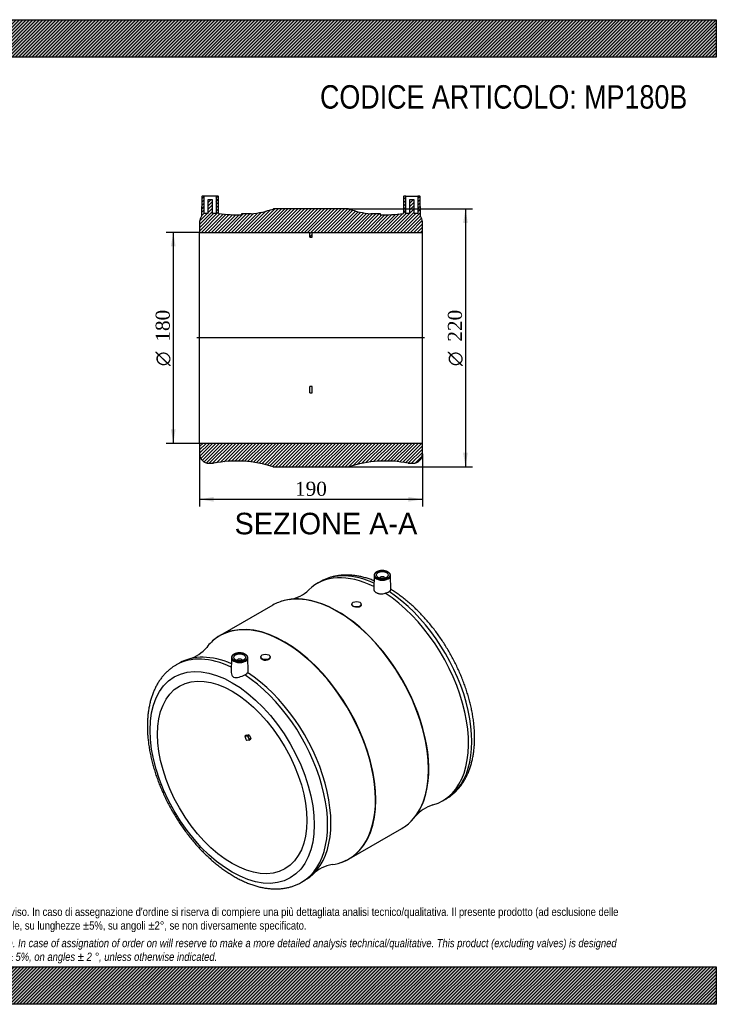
# Model space of a CAD drawing. Header units: millimetres. Extents: x 0 to 1188, y 0 to 840.
import ezdxf
from ezdxf.enums import TextEntityAlignment as Align
from ezdxf.lldxf.tags import DXFTag

# ---------------------------------------------------------------- set-up
doc = ezdxf.new("R2010")
doc.units = ezdxf.units.MM
doc.header["$LTSCALE"] = 4
for name, color, linetype in [('Default', 7, 'Continuous'), ('DV4_Default', 7, 'Continuous'), ('MP180B', 7, 'Continuous')]:
    doc.layers.add(name, color=color, linetype=linetype)
doc.styles.add('SEACAD_Solid_Edge_ANSI', font='seans.ttf')
doc.styles.add('SEACAD_Solid_Edge_ANSI1_Symbols', font='semeca1.ttf')
doc.styles.add('SEACAD_Times_New_Roman', font='times.ttf')
tags = doc.linetypes.add('CENTER2', pattern=[28.575000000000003, 19.05, -3.175, 3.175, -3.175]).pattern_tags.tags
tags[10:11] = [DXFTag(74, 4), DXFTag(75, 0), DXFTag(340, '0'), DXFTag(46, 0.0), DXFTag(50, 0.0), DXFTag(44, 0.0), DXFTag(45, 0.0)]
tags[8:9] = [DXFTag(74, 4), DXFTag(75, 0), DXFTag(340, '0'), DXFTag(46, 0.0), DXFTag(50, 0.0), DXFTag(44, 0.0), DXFTag(45, 0.0)]
tags[6:7] = [DXFTag(74, 4), DXFTag(75, 0), DXFTag(340, '0'), DXFTag(46, 0.0), DXFTag(50, 0.0), DXFTag(44, 0.0), DXFTag(45, 0.0)]
tags[4:5] = [DXFTag(74, 4), DXFTag(75, 0), DXFTag(340, '0'), DXFTag(46, 0.0), DXFTag(50, 0.0), DXFTag(44, 0.0), DXFTag(45, 0.0)]
doc.dimstyles.new('ANSImm', dxfattribs={"dimtxt": 12, "dimasz": 12, "dimexe": 6, "dimexo": 0, "dimgap": 3, "dimtad": 1, "dimdsep": 46, "dimtxsty": 'SEACAD_Times_New_Roman', "dimblk1": '_SE_FILLED', "dimblk2": '_SE_FILLED', "dimsah": 1, "dimcen": 6, "dimazin": 0, "dimtfac": 0.85, "dimtdec": 3, "dimtofl": 0, "dimtmove": 0, "dimatfit": 3, "dimfxl": 1, "dimarcsym": 0})
pattern_1 = [(45, (0, 0), (-1.414213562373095, 1.414213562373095), [])]

# ---------------------------------------------------------------- blocks, each defined once
blk = doc.blocks.new('SE1')
at = {"layer": 'MP180B', "color": 7, "linetype": 'Continuous'}
for p, q in [((896.195278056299, 365.8893411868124), (895.9504429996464, 354.4375499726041)), ((901.2033194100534, 363.6277323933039), (901.2033194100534, 363.594770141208)), ((905.2033194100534, 363.594770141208), (905.2033194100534, 363.6277323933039)), ((910.4703081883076, 353.7774652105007), (910.2113607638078, 365.8893411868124)), ((850.4104261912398, 360.5174016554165), (847.5819990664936, 358.884408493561)), ((809.9067955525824, 340.5967212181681), (764.8774769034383, 314.5990319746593)), ((877.2830091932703, 341.337375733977), (877.2830091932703, 340.9960564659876)), ((885.2830091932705, 340.6194939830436), (885.2830091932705, 341.337375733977)), ((774.5729116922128, 295.6706352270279), (774.3152412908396, 283.6184900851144)), ((788.8340449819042, 284.2087631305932), (788.5889943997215, 295.6706352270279)), ((799.5012632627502, 296.430063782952), (799.5012632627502, 295.7144262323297)), ((807.5012632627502, 296.0914079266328), (807.5012632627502, 296.4300637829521)), ((730.2022733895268, 291.1151922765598), (727.3738462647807, 289.4821991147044)), ((779.5809530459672, 293.4090264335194), (779.5809530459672, 293.3760641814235)), ((783.5809530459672, 293.3760641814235), (783.5809530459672, 293.4090264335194)), ((787.2922269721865, 229.6444669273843), (785.8780134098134, 228.8279703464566)), ((785.8780134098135, 228.8279703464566), (788.0213169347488, 229.0194024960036)), ((787.2922269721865, 229.6444669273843), (789.4355304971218, 229.8358990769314)), ((789.4355304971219, 229.8358990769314), (788.0213169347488, 229.0194024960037)), ((789.9184934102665, 229.4076310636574), (788.5042798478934, 228.5911344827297)), ((788.5042798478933, 228.5911344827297), (789.564940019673, 225.8574417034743)), ((789.9184934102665, 229.4076310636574), (790.9791535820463, 226.673938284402)), ((789.4355304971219, 225.3744787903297), (787.2922269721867, 225.1830466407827)), ((789.5087538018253, 225.3970815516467), (790.9229673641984, 226.2135781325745)), ((790.9791535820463, 226.673938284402), (789.5649400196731, 225.8574417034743)), ((954.5819990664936, 173.5549720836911), (957.4104261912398, 175.1879652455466)), ((874.8774769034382, 124.0734431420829), (919.9067955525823, 150.0711323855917)), ((834.3738462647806, 104.1527627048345), (837.2022733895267, 105.7857558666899))]:
    blk.add_line(p, q, dxfattribs=at)
for centre, radius, start, end in [((819.5630629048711, 375.1322837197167), 30.06902898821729, 279.1508025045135, 314.0229872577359), ((904.5180234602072, 358.169161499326), 7.545009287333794, 279.3777300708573, 306.3204288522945), ((730.1194345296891, 323.532667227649), 30.10665060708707, 285.9908395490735, 320.8520999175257), ((784.1666563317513, 285.8105342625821), 5.079217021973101, 290.5592713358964, 325.8024542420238), ((954.6480737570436, 141.1479718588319), 30.0891096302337, 105.9796732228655, 140.8439091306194), ((865.2255720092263, 89.53773800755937), 30.07122230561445, 99.15748987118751, 134.0212637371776)]:
    blk.add_arc(centre, radius, start, end, dxfattribs=at)
for centre, major_axis, ratio in [((903.2033194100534, 366.2405214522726), (-6.508651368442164, -1.3499570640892e-14), 0.5773502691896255), ((903.2033194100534, 366.2405214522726), (-5.000000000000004, 1.517883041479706e-15), 0.5773502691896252), ((881.2830091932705, 341.337375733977), (-4.000000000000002, -1.3499570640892e-14), 0.577350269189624), ((775.2169920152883, 193.5514945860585), (49.50000000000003, -85.73651497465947), 0.5773502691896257), ((781.5809530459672, 296.0218154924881), (-6.508651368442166, 6.9666257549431e-15), 0.5773502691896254), ((781.5809530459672, 296.0218154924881), (5.000000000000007, 2.818925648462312e-15), 0.5773502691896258), ((803.5012632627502, 296.430063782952), (3.999999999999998, -4.336808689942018e-15), 0.5773502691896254), ((775.2169920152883, 193.5514945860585), (44.99999999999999, -77.94228634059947), 0.5773502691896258)]:
    blk.add_ellipse(centre, major_axis=major_axis, ratio=ratio, dxfattribs=at)
for centre, major_axis, ratio, start_param, end_param in [((901.0819990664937, 266.2196902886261), (53.50000000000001, -92.66471820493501), 0.5773502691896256, 2.423535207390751, 3.285164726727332), ((903.9104261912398, 267.8526834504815), (53.50000000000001, -92.66471820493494), 0.577350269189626, 2.460219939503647, 3.141592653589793), ((903.2033194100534, 365.8393980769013), (7.008575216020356, 4.336808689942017e-16), 0.5773502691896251, 3.129249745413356, 6.283185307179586), ((903.2033194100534, 365.8393980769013), (7.008575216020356, 4.336808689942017e-16), 0.5773502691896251, 3.091742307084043, 3.129249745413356), ((903.2033194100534, 363.6277323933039), (-1.999999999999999, 3.577867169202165e-15), 0.5773502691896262, 3.11286248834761, 6.283185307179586), ((903.2033194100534, 363.6277323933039), (-1.999999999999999, 3.577867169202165e-15), 0.5773502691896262, 3.098523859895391e-15, 0.02873016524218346), ((903.2033194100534, 365.8393980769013), (7.008575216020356, 4.336808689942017e-16), 0.5773502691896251, 0, 0.01234290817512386), ((864.9067955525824, 245.3339268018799), (54.99999999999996, -95.26279441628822), 0.5773502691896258, 2.972997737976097, 3.141592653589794), ((865.1261866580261, 245.4605923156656), (-54.97532491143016, 95.22005590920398), 0.5773502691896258, 5.801420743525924, 6.172402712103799), ((864.9067955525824, 245.3339268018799), (54.99999999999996, -95.26279441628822), 0.5773502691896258, 0.1697547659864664, 2.972997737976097), ((865.1261866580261, 245.4605923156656), (-54.97532491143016, 95.22005590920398), 0.5773502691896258, 3.603926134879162, 5.801420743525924), ((901.0819990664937, 266.2196902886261), (53.50000000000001, -92.66471820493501), 0.5773502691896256, 6.139659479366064, 8.577677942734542), ((903.9104261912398, 267.8526834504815), (53.50000000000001, -92.66471820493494), 0.577350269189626, 0, 2.289048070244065), ((819.6580857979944, 219.2095720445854), (54.97532491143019, -95.22005590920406), 0.5773502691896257, 5.642425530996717e-16, 3.193584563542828), ((819.8774769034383, 219.3362375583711), (-55.00000000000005, 95.26279441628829), 0.5773502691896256, 3.313370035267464, 6.1094091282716), ((819.6580857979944, 219.2095720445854), (54.97532491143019, -95.22005590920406), 0.5773502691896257, 3.193584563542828, 3.374599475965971), ((819.8774769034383, 219.3362375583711), (-55.00000000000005, 95.26279441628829), 0.5773502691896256, 0, 0.114804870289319), ((819.8774769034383, 219.3362375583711), (-55.00000000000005, 95.26279441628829), 0.5773502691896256, 6.1094091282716, 6.283185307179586), ((780.8738462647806, 196.8174809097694), (53.50000000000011, -92.66471820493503), 0.5773502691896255, 2.44185898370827, 3.141592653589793), ((783.7022733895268, 198.4504740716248), (53.50000000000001, -92.66471820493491), 0.5773502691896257, 2.478624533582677, 3.141592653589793), ((781.5809530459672, 295.6206921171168), (7.008575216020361, 3.063497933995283e-15), 0.5773502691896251, 3.129249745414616, 6.283185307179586), ((781.5809530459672, 295.6206921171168), (7.008575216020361, 3.063497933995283e-15), 0.5773502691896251, 3.091742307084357, 3.129249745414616), ((781.5809530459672, 293.4090264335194), (2.000000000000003, -2.773185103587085e-17), 0.5773502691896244, 0, 3.170322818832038), ((781.5809530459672, 295.6206921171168), (7.008575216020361, 3.063497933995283e-15), 0.5773502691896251, 0, 0.0123429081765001), ((780.8738462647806, 196.8174809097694), (53.50000000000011, -92.66471820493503), 0.5773502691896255, 3.141592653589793, 3.143682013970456), ((781.5809530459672, 293.4090264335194), (2.000000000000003, -2.773185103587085e-17), 0.5773502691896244, 6.254455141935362, 6.283185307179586), ((780.8738462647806, 196.8174809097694), (53.50000000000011, -92.66471820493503), 0.5773502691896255, 0.0004108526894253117, 2.289048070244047), ((783.7022733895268, 198.4504740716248), (53.50000000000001, -92.66471820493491), 0.5773502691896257, 0, 2.29449263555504), ((841.6850294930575, 231.9268338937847), (-45.00000003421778, 77.94228636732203), 0.5773502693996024, 1.286772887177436, 1.331220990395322), ((788.1980936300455, 228.5637870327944), (-0.2499999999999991, 0.4330127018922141), 0.5773502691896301, 4.450589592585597, 6.021385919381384), ((789.6123071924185, 229.3802836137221), (-0.2499999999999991, 0.4330127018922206), 0.5773502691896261, 4.450589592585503, 6.021385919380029), ((789.2587538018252, 225.830094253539), (-0.2500000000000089, 0.4330127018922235), 0.5773502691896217, 2.87979326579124, 4.450589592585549), ((790.6729673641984, 226.6465908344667), (-0.2500000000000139, 0.433012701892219), 0.5773502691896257, 3.141592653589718, 4.450589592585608), ((865.1261866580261, 245.4605923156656), (-54.97532491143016, 95.22005590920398), 0.5773502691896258, 3.252433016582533, 3.603926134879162), ((864.9067955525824, 245.3339268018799), (54.99999999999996, -95.26279441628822), 0.5773502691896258, 0, 0.1697547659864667), ((819.8774769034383, 219.3362375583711), (-55.00000000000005, 95.26279441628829), 0.5773502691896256, 3.026845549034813, 3.313370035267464), ((819.6580857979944, 219.2095720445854), (54.97532491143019, -95.22005590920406), 0.5773502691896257, 6.050350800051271, 6.206081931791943), ((819.6580857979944, 219.2095720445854), (54.97532491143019, -95.22005590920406), 0.5773502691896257, 6.206081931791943, 6.283185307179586)]:
    blk.add_ellipse(centre, major_axis=major_axis, ratio=ratio, start_param=start_param, end_param=end_param, dxfattribs=at)
for points, knots in [([(910.1904766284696, 365.9466381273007), (910.1944381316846, 366.008623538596), (910.2117144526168, 366.2994087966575), (910.0335994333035, 366.8712926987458), (909.6567324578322, 367.5708950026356), (909.0714422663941, 368.2215085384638), (908.3097851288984, 368.7998863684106), (907.3848220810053, 369.2905589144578), (906.3290680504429, 369.6756300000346), (905.1778593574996, 369.9433781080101), (903.967739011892, 370.0866971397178), (902.735054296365, 370.1021681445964), (901.5164600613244, 369.9894728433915), (900.3478998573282, 369.7512821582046), (899.2639189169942, 369.3930289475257), (898.2960359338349, 368.9219806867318), (897.4766136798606, 368.3483574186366), (896.827622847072, 367.6819505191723), (896.4060070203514, 366.9535568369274), (896.2062874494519, 366.3783190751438), (896.2157094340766, 366.0980561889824), (896.2170463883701, 366.0611618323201)], [0, 0, 0, 0, 0.01222047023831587, 0.06686747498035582, 0.1216579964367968, 0.1777007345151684, 0.2351208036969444, 0.2933180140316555, 0.3516811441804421, 0.4099476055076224, 0.4681079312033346, 0.5262156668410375, 0.5843443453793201, 0.6425514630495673, 0.7009173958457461, 0.7595188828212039, 0.8183886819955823, 0.8773568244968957, 0.9357670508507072, 0.9927304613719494, 1, 1, 1, 1]), ([(896.0981073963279, 361.374673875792), (895.8833163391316, 361.4600926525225), (894.4958485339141, 362.0049370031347), (891.9293678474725, 362.9299209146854), (888.4242125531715, 363.9992593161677), (884.9426203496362, 364.8656515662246), (881.4956823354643, 365.5252986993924), (878.0919588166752, 365.9763183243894), (874.7408806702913, 366.2175423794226), (871.4516000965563, 366.2489609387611), (868.2328894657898, 366.0716339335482), (865.0932410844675, 365.6876435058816), (862.039236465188, 365.0998925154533), (859.0808786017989, 364.3119894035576), (856.2115301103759, 363.3275919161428), (853.4821646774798, 362.1516544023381), (851.4494600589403, 361.1432463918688), (850.4865356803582, 360.548549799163), (850.2912371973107, 360.4276131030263)], [0.1638167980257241, 0.1638167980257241, 0.1638167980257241, 0.1638167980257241, 0.1747943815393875, 0.2347296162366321, 0.2945640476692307, 0.3542464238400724, 0.4137193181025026, 0.4729220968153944, 0.5317953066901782, 0.590286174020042, 0.6483545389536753, 0.7059782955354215, 0.7631574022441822, 0.8199157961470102, 0.8763009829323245, 0.9323815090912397, 0.9882428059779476, 1, 1, 1, 1]), ([(895.9505091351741, 354.4370555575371), (895.9476816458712, 354.3073383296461), (895.9529140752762, 354.178621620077), (895.9894652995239, 353.830286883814), (896.0371412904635, 353.6134677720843), (896.1814249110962, 353.1888703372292), (896.2791447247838, 352.9794542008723), (896.5203981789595, 352.5788104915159), (896.6633400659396, 352.3875712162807), (896.992938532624, 352.0220869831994), (897.1795901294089, 351.8478420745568), (897.5984387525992, 351.5165339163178), (897.8258218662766, 351.3633141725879), (898.3140904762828, 351.0812479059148), (898.5751354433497, 350.952281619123), (899.131711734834, 350.7191382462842), (899.427838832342, 350.6151549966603), (900.0358012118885, 350.4394192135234), (900.3498735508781, 350.3666178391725), (900.9981131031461, 350.2518963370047), (901.3351293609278, 350.2098381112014), (902.353721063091, 350.135761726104), (903.0404746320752, 350.1535201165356), (904.4285081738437, 350.3343190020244), (905.100484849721, 350.4938438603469), (905.7474260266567, 350.7249869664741)], [0.1518848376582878, 0.1518848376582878, 0.1518848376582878, 0.1518848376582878, 0.1875000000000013, 0.1875000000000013, 0.2500000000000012, 0.2500000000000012, 0.312500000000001, 0.312500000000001, 0.3750000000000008, 0.3750000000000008, 0.4375000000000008, 0.4375000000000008, 0.5000000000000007, 0.5000000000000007, 0.5625000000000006, 0.5625000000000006, 0.6250000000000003, 0.6250000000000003, 0.6875000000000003, 0.6875000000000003, 0.7500000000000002, 0.7500000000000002, 0.8750000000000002, 0.8750000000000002, 1, 1, 1, 1]), ([(957.424895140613, 175.2217963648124), (957.6994234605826, 175.3720566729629), (958.7491568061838, 175.9488516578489), (960.6833011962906, 177.2560763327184), (963.0356918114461, 179.0455077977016), (965.2842959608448, 181.0384679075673), (967.4029076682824, 183.1963208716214), (969.3942751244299, 185.5258392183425), (971.2531006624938, 188.0215648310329), (972.9759403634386, 190.6809999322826), (974.5585877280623, 193.5001993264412), (975.9969162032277, 196.4746894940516), (977.2868498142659, 199.5990306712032), (978.4246017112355, 202.8668606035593), (979.4068342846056, 206.2709311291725), (980.2307994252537, 209.8032533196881), (980.8944192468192, 213.4552830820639), (981.3963103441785, 217.2181203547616), (981.7357584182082, 221.0826880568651), (981.9126591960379, 225.0398719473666), (981.9274421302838, 229.0805210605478), (981.7810101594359, 233.1955532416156), (981.4746694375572, 237.3760452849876), (981.0100458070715, 241.6133267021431), (980.3890265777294, 245.8988973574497), (979.6137346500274, 250.2243250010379), (978.6865097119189, 254.5812234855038), (977.6098967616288, 258.9612352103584), (976.3866396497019, 263.3560187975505), (975.0196777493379, 267.7572420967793), (973.5121442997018, 272.1565801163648), (971.8673653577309, 276.5457172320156), (970.0888586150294, 280.9163529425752), (968.1803315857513, 285.260210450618), (966.145678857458, 289.5690474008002), (963.9889782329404, 293.834668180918), (961.7144856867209, 298.0489372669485), (959.3266291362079, 302.2037931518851), (956.8300250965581, 306.2912231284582), (954.2294527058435, 310.3033168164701), (951.5298418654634, 314.2322842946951), (948.7362342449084, 318.0705052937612), (945.8537937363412, 321.8105046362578), (942.8877984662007, 325.4449585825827), (939.8436248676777, 328.9667072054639), (936.7267540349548, 332.3687481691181), (933.5426969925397, 335.6442910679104), (930.2972276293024, 338.7865754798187), (926.995474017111, 341.7895609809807), (923.645287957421, 344.6453472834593), (920.2446431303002, 347.3538033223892), (916.8287476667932, 349.8865570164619), (913.4875844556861, 352.1882021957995), (911.4918757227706, 353.4439735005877), (910.46456927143, 354.082951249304)], [0, 0, 0, 0, 0.005300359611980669, 0.02373613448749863, 0.04217227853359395, 0.0606404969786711, 0.07917263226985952, 0.09779656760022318, 0.1165347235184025, 0.1354029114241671, 0.1544096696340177, 0.1735561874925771, 0.19283686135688, 0.2122404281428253, 0.2317515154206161, 0.2513523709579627, 0.2710245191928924, 0.2907501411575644, 0.3105130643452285, 0.3302993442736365, 0.3500974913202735, 0.3698970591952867, 0.3896907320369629, 0.4094741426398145, 0.4292444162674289, 0.4489998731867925, 0.4687397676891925, 0.4884640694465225, 0.5081732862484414, 0.5278683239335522, 0.5475503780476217, 0.5672208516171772, 0.586881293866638, 0.6065333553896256, 0.6261787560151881, 0.6458192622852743, 0.6654566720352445, 0.6850928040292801, 0.7047294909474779, 0.7243680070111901, 0.7440101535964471, 0.7636577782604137, 0.7833127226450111, 0.8029768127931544, 0.8226518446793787, 0.8423395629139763, 0.8620416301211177, 0.8817595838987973, 0.9014947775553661, 0.9212483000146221, 0.9410208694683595, 0.960812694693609, 0.9806232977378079, 0.9971966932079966, 0.9971966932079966, 0.9971966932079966, 0.9971966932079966]), ([(881.291404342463, 338.6886599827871), (880.2372591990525, 338.7712070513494), (879.2010708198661, 339.0787236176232), (877.7192040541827, 339.9314666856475), (877.285526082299, 340.475157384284), (877.2830103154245, 340.9960980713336), (877.2830071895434, 340.9982611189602), (877.2830113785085, 341.0004237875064)], [0, 0, 0, 0, 0.1249999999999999, 0.1249999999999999, 0.2499999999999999, 0.2499999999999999, 0.2505212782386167, 0.2505212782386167, 0.2505212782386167, 0.2505212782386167]), ([(885.283009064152, 340.6195119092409), (885.2829783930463, 340.0255020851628), (884.8487724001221, 339.4684664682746), (883.3768357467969, 338.7570086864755), (882.3455494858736, 338.6061129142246), (881.291404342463, 338.688659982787)], [0.7502091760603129, 0.7502091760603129, 0.7502091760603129, 0.7502091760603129, 0.875, 0.875, 1, 1, 1, 1]), ([(788.5681102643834, 295.7279321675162), (788.5720717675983, 295.7899175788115), (788.5893480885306, 296.0807028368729), (788.4112330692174, 296.6525867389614), (788.034366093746, 297.352189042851), (787.449075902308, 298.0028025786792), (786.6874187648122, 298.5811804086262), (785.7624557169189, 299.0718529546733), (784.7067016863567, 299.4569240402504), (783.5554929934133, 299.7246721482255), (782.3453726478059, 299.8679911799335), (781.1126879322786, 299.8834621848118), (779.8940936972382, 299.7707668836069), (778.7255334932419, 299.5325761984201), (777.6415525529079, 299.1743229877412), (776.6736695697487, 298.7032747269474), (775.8542473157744, 298.1296514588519), (775.2052564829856, 297.4632445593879), (774.7836406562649, 296.7348508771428), (774.5839210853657, 296.1596131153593), (774.5933430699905, 295.8793502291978), (774.594680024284, 295.8424558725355)], [0, 0, 0, 0, 0.01222047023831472, 0.06686747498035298, 0.1216579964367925, 0.1777007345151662, 0.2351208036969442, 0.293318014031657, 0.3516811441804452, 0.409947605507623, 0.4681079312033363, 0.5262156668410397, 0.584344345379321, 0.6425514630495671, 0.7009173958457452, 0.7595188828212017, 0.8183886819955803, 0.877356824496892, 0.9357670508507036, 0.9927304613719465, 1, 1, 1, 1]), ([(803.5075867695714, 293.4028561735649), (802.4485327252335, 293.3854972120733), (801.4119537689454, 293.6377842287), (799.9334352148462, 294.4916002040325), (799.50054002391, 295.0943143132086), (799.5012643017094, 295.7138520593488)], [0, 0, 0, 0, 0.125, 0.125, 0.249940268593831, 0.249940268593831, 0.249940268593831, 0.249940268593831]), ([(807.5012632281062, 296.0914405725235), (807.5012493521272, 295.3998022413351), (807.0721560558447, 294.7066730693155), (805.6027738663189, 293.7133377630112), (804.5666408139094, 293.4202151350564), (803.5075867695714, 293.4028561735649)], [0.7501162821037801, 0.7501162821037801, 0.7501162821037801, 0.7501162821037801, 0.875, 0.875, 1, 1, 1, 1]), ([(727.2546572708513, 289.3924105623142), (726.5142308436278, 288.9563884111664), (725.0991193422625, 288.1148684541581), (722.805014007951, 286.4616519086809), (720.5164469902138, 284.5675440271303), (718.3357136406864, 282.483251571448), (716.2862015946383, 280.2324669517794), (714.3660312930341, 277.8123917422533), (712.5804405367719, 275.2275586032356), (710.9330430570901, 272.4810286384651), (709.4280893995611, 269.5770637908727), (708.0696825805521, 266.5206362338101), (706.8617699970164, 263.3176910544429), (705.8079134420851, 259.9750825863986), (704.9111451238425, 256.5004818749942), (704.1738562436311, 252.9022034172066), (703.5977479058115, 249.1890082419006), (703.1838352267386, 245.3699123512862), (702.9324931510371, 241.4540274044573), (702.8435271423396, 237.4504668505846), (702.9162454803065, 233.3683813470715), (703.149517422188, 229.2167675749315), (703.5418507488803, 225.004441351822), (704.0914749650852, 220.7399418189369), (704.7963722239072, 216.4317294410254), (705.6543003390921, 212.0882090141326), (706.6628073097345, 207.7177493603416), (707.819239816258, 203.3286981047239), (709.1207477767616, 198.9293910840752), (710.5642866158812, 194.5281566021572), (712.1466184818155, 190.1333150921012), (713.8643132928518, 185.7531748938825), (715.7137502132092, 181.396024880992), (717.6911199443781, 177.0701246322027), (719.7924280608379, 172.7836927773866), (722.0134995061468, 168.5448940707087), (724.3499842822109, 164.3618256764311), (726.7973524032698, 160.2425231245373), (729.3508973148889, 156.1949470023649), (732.005756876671, 152.2269441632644), (734.7569380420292, 148.3462152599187), (737.5993323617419, 144.5603019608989), (740.5277129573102, 140.8765983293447), (743.5367458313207, 137.3023412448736), (746.6210010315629, 133.8446025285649), (749.7749632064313, 130.5102830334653), (752.9930409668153, 127.3061089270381), (756.2695743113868, 124.2386303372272), (759.5988391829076, 121.3142224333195), (762.9750480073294, 118.5390888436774), (766.3923448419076, 115.9192670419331), (769.8447935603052, 113.4606349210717), (773.3263573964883, 111.1689171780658), (776.8308682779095, 109.0496893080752), (780.3519848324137, 107.1083759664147), (783.8829981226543, 105.3503093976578), (787.4168318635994, 103.7806322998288), (790.9460038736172, 102.4042127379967), (794.4627106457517, 101.2255111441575), (797.9587311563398, 100.2485055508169), (801.4254136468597, 99.47655957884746), (804.8537451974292, 98.91226281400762), (808.234493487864, 98.55727925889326), (811.5583856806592, 98.41222553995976), (814.8164181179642, 98.476633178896), (817.9998402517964, 98.74892253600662), (821.1013298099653, 99.22673727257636), (824.1115760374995, 99.90635505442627), (827.0324674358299, 100.785832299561), (829.8285248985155, 101.8545345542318), (832.3415149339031, 103.0111356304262), (833.7155136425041, 103.7978419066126), (834.3883152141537, 104.1865938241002)], [0, 0, 0, 0, 0.01075522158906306, 0.02437798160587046, 0.03801303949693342, 0.05168484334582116, 0.06541549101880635, 0.07922352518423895, 0.0931229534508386, 0.1071225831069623, 0.1212257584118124, 0.1354305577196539, 0.1497304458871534, 0.1641152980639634, 0.1785726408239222, 0.1930889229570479, 0.2076506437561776, 0.2222452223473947, 0.2368615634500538, 0.2514903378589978, 0.2661238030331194, 0.2807548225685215, 0.2953795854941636, 0.309995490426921, 0.3246009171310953, 0.339195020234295, 0.3537775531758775, 0.368348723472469, 0.3829090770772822, 0.397459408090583, 0.4120006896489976, 0.4265340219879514, 0.441060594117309, 0.4555816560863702, 0.4700984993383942, 0.4846124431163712, 0.4991248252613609, 0.5136369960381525, 0.5281501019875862, 0.5426652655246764, 0.557183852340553, 0.5717072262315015, 0.5862367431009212, 0.6007737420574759, 0.6153195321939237, 0.6298753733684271, 0.6444424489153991, 0.6590218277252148, 0.6736144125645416, 0.6882208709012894, 0.7028415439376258, 0.7174763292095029, 0.7321245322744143, 0.7467846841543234, 0.7614543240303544, 0.7761297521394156, 0.7908040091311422, 0.8054691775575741, 0.8201157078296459, 0.8347320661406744, 0.8493049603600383, 0.8638198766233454, 0.8782619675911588, 0.892617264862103, 0.9068740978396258, 0.9210245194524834, 0.9350655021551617, 0.9489996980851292, 0.9628356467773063, 0.9765874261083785, 0.9902738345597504, 1, 1, 1, 1]), ([(774.3164368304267, 283.6273873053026), (774.3117501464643, 283.4356083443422), (774.3166409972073, 283.2422503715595), (774.3878030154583, 282.2856417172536), (774.5861622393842, 281.5049652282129), (775.2638709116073, 280.1166830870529), (775.764033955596, 279.4905163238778), (777.0527985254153, 278.7385226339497), (777.8125710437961, 278.631028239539), (779.3683346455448, 278.7317821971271), (780.1883971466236, 278.9255949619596), (782.6866798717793, 279.6756285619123), (784.4868928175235, 280.4306107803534), (785.9503562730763, 281.0548155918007)], [0.2182901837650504, 0.2182901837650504, 0.2182901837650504, 0.2182901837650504, 0.2499999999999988, 0.2499999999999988, 0.3749999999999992, 0.3749999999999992, 0.4999999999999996, 0.4999999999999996, 0.6249999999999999, 0.6249999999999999, 0.7500000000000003, 0.7500000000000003, 1, 1, 1, 1]), ([(788.3677003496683, 282.9557707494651), (788.6122618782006, 283.2393330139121), (788.76089063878, 283.5526138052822), (788.8293450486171, 283.9919856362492), (788.8361971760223, 284.0955414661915), (788.8341560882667, 284.2000295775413)], [0, 0, 0, 0, 0.1250000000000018, 0.1250000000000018, 0.1624278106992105, 0.1624278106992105, 0.1624278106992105, 0.1624278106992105])]:
    blk.add_open_spline(points, degree=3, knots=knots, dxfattribs=at)
blk.add_open_spline([(908.9869361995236, 352.0900181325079), (909.9888453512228, 352.8685600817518), (910.4745833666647, 353.4013620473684), (910.4695174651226, 353.7879911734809)], degree=3, dxfattribs=at)
blk = doc.blocks.new('SE6')
at = {"layer": 'MP180B', "linetype": 'Continuous'}
h = blk.add_hatch(dxfattribs=at)
h.set_pattern_fill('LINE', scale=0.6299212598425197, angle=45, style=0)
h.set_pattern_definition(pattern_1)
edge = h.paths.add_edge_path()
edge.add_arc((779.2147461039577, 773.5400876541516), 100, 276.9944905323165, 288.07525418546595, ccw=False)
edge.add_line((791.3921362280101, 674.2843010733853), (791.3921362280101, 674.524455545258))
edge.add_line((791.3921362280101, 674.524455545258), (783.3921362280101, 674.524455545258))
edge.add_line((783.3921362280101, 674.524455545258), (783.3921362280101, 673.6273786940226))
edge.add_arc((779.2147461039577, 773.5400876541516), 100, 261.0455763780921, 272.39416490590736, ccw=False)
edge.add_line((763.6498709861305, 674.7588411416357), (763.4007114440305, 689.0331817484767))
edge.add_arc((762.9007875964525, 689.024455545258), 0.5, 1.000000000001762, 90)
edge.add_line((762.9007875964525, 689.5244555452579), (761.3921362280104, 689.524455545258))
edge.add_line((761.3921362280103, 689.524455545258), (761.3921362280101, 674.524455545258))
edge.add_line((761.3921362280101, 674.524455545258), (758.3921362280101, 674.524455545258))
edge.add_line((758.3921362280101, 674.524455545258), (758.3921362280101, 686.324455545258))
edge.add_line((758.3921362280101, 686.324455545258), (754.3921362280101, 686.324455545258))
edge.add_line((754.3921362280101, 686.324455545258), (754.3921362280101, 674.524455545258))
edge.add_line((754.3921362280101, 674.524455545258), (751.3921362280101, 674.524455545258))
edge.add_line((751.3921362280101, 674.524455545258), (751.3921362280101, 689.524455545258))
edge.add_line((751.3921362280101, 689.524455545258), (749.8834848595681, 689.524455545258))
edge.add_arc((749.8834848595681, 689.024455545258), 0.5, 90, 178.9999999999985)
edge.add_line((749.3835610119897, 689.0331817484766), (749.0942340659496, 672.4576521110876))
edge.add_arc((755.3921362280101, 667.524455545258), 8, 141.9281209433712, 180)
edge.add_line((747.3921362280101, 667.524455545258), (747.3921362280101, 658.524455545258))
edge.add_line((747.3921362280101, 658.524455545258), (841.3921362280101, 658.524455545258))
edge.add_line((841.3921362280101, 658.524455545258), (841.3921362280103, 654.5022305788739))
edge.add_line((841.3921362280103, 654.5022305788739), (843.3921362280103, 654.5022305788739))
edge.add_line((843.3921362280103, 654.5022305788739), (843.3921362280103, 658.524455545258))
edge.add_line((843.3921362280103, 658.524455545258), (937.3921362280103, 658.524455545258))
edge.add_line((937.3921362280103, 658.524455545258), (937.3921362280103, 667.524455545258))
edge.add_arc((929.3921362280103, 667.524455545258), 8, 0, 38.07187905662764)
edge.add_line((935.6900383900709, 672.4576521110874), (935.4007114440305, 689.0331817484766))
edge.add_arc((934.9007875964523, 689.024455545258), 0.5, 1.000000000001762, 90)
edge.add_line((934.9007875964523, 689.5244555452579), (933.3921362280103, 689.524455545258))
edge.add_line((933.3921362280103, 689.524455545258), (933.3921362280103, 674.524455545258))
edge.add_line((933.3921362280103, 674.524455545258), (930.3921362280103, 674.524455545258))
edge.add_line((930.3921362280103, 674.524455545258), (930.3921362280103, 686.324455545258))
edge.add_line((930.3921362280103, 686.324455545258), (926.3921362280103, 686.324455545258))
edge.add_line((926.3921362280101, 686.324455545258), (926.3921362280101, 674.524455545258))
edge.add_line((926.3921362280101, 674.524455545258), (923.3921362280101, 674.524455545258))
edge.add_line((923.3921362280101, 674.524455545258), (923.3921362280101, 689.524455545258))
edge.add_line((923.3921362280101, 689.524455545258), (921.8834848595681, 689.524455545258))
edge.add_arc((921.8834848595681, 689.024455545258), 0.5, 90, 178.9999999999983)
edge.add_line((921.3835610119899, 689.0331817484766), (921.1344014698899, 674.7588411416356))
edge.add_arc((905.5695263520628, 773.5400876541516), 100, 267.6058350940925, 278.95442362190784, ccw=False)
edge.add_line((901.3921362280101, 673.6273786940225), (901.3921362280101, 674.5244555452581))
edge.add_line((901.3921362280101, 674.5244555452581), (893.3921362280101, 674.524455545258))
edge.add_line((893.3921362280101, 674.524455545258), (893.3921362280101, 674.2843010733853))
edge.add_arc((905.5695263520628, 773.5400876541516), 100, 251.9247458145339, 263.0055094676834, ccw=False)
edge.add_arc((874.2326727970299, 677.524455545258), 1, 71.92474581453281, 90)
edge.add_line((874.2326727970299, 678.524455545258), (810.5515996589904, 678.524455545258))
edge.add_arc((810.5515996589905, 677.524455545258), 1, 90, 108.0752541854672)
h = blk.add_hatch(dxfattribs=at)
h.set_pattern_fill('LINE', scale=0.6299212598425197, angle=45, style=0)
h.set_pattern_definition(pattern_1)
edge = h.paths.add_edge_path()
edge.add_arc((905.5695263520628, 363.5088234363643), 100, 78.56675474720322, 108.0752541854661, ccw=False)
edge.add_line((925.3921362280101, 461.5244555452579), (929.39213622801, 461.5244555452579))
edge.add_arc((929.3921362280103, 469.524455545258), 8, 270, 360)
edge.add_line((937.3921362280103, 469.524455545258), (937.3921362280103, 478.524455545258))
edge.add_line((937.3921362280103, 478.524455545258), (747.3921362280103, 478.524455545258))
edge.add_line((747.3921362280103, 478.524455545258), (747.3921362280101, 469.524455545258))
edge.add_arc((755.3921362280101, 469.524455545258), 8, 180, 270)
edge.add_line((755.3921362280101, 461.5244555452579), (759.3921362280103, 461.524455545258))
edge.add_arc((779.2147461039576, 363.5088234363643), 100, 71.92474581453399, 101.43324525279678, ccw=False)
edge.add_arc((810.5515996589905, 459.524455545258), 1, 251.9247458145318, 270)
edge.add_line((810.5515996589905, 458.524455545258), (874.2326727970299, 458.524455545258))
edge.add_arc((874.2326727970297, 459.524455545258), 1, 270, 288.0752541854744)
at = {"layer": 'DV4_Default', "color": 7, "linetype": 'CENTER2'}
blk.add_line((939.1421362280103, 568.524455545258), (745.1744479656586, 568.524455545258), dxfattribs=at)
at = {"layer": 'MP180B', "color": 7, "linetype": 'Continuous'}
for p, q in [((749.3835610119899, 689.0331817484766), (749.0942340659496, 672.4576521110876)), ((751.3921362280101, 689.524455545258), (749.883484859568, 689.524455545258)), ((761.3921362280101, 689.524455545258), (751.3921362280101, 689.524455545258)), ((751.3921362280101, 674.524455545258), (751.3921362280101, 689.524455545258)), ((762.9007875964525, 689.524455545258), (761.3921362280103, 689.524455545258)), ((761.3921362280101, 689.524455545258), (761.3921362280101, 674.524455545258)), ((763.6498709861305, 674.7588411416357), (763.4007114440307, 689.0331817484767)), ((921.3835610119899, 689.0331817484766), (921.1344014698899, 674.7588411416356)), ((923.3921362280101, 689.524455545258), (921.883484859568, 689.524455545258)), ((923.3921362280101, 689.524455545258), (933.3921362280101, 689.524455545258)), ((923.3921362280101, 674.524455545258), (923.3921362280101, 689.524455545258)), ((933.3921362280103, 689.524455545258), (933.3921362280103, 674.524455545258)), ((934.9007875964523, 689.524455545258), (933.3921362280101, 689.524455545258)), ((935.6900383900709, 672.4576521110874), (935.4007114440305, 689.0331817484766)), ((758.3921362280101, 686.324455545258), (754.3921362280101, 686.324455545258)), ((754.3921362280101, 686.324455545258), (754.3921362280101, 674.5244555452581)), ((758.3921362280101, 674.524455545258), (758.3921362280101, 686.3244555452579)), ((926.3921362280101, 686.324455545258), (926.3921362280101, 674.5244555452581)), ((930.3921362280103, 686.324455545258), (926.3921362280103, 686.324455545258)), ((930.3921362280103, 674.524455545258), (930.3921362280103, 686.3244555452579)), ((754.3921362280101, 674.524455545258), (751.3921362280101, 674.524455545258)), ((761.3921362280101, 674.524455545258), (758.3921362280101, 674.524455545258)), ((783.3921362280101, 674.524455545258), (791.3921362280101, 674.524455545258)), ((783.3921362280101, 673.6273786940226), (783.3921362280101, 674.524455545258)), ((791.3921362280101, 674.524455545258), (791.3921362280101, 674.2843010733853)), ((874.2326727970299, 678.524455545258), (810.5515996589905, 678.524455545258)), ((893.3921362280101, 674.2843010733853), (893.3921362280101, 674.524455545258)), ((893.3921362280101, 674.524455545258), (901.3921362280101, 674.524455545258)), ((901.3921362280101, 674.524455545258), (901.3921362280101, 673.6273786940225)), ((926.3921362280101, 674.524455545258), (923.3921362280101, 674.524455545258)), ((933.3921362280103, 674.524455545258), (930.3921362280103, 674.524455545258)), ((747.3921362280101, 667.524455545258), (747.3921362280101, 658.524455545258)), ((937.3921362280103, 658.524455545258), (937.3921362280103, 667.524455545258)), ((747.3921362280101, 478.524455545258), (747.3921362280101, 658.524455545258)), ((747.3921362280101, 658.524455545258), (841.3921362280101, 658.524455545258)), ((841.3921362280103, 654.5022305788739), (841.3921362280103, 658.524455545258)), ((843.3921362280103, 658.524455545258), (937.3921362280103, 658.524455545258)), ((843.3921362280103, 654.5022305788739), (843.3921362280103, 658.524455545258)), ((937.3921362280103, 478.524455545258), (937.3921362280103, 658.524455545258)), ((841.3921362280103, 654.5022305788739), (843.3921362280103, 654.5022305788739)), ((841.3921362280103, 526.8346061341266), (841.3921362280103, 527.0846061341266)), ((843.3921362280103, 527.0846061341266), (841.3921362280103, 527.0846061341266)), ((841.3921362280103, 524.2365299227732), (841.3921362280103, 526.8346061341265)), ((841.3921362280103, 523.5535172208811), (841.3921362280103, 524.2365299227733)), ((841.3921362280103, 521.8035172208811), (841.3921362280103, 523.5535172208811)), ((841.3921362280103, 521.8035172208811), (843.3921362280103, 521.8035172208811)), ((843.3921362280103, 526.8346061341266), (843.3921362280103, 527.0846061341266)), ((843.3921362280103, 524.2365299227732), (843.3921362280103, 526.8346061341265)), ((843.3921362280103, 523.5535172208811), (843.3921362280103, 524.2365299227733)), ((843.3921362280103, 521.8035172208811), (843.3921362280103, 523.5535172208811)), ((937.3921362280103, 478.524455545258), (747.3921362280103, 478.524455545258)), ((747.3921362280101, 478.524455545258), (747.3921362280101, 469.524455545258)), ((937.3921362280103, 469.524455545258), (937.3921362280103, 478.524455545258)), ((755.3921362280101, 461.524455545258), (759.3921362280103, 461.524455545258)), ((810.5515996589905, 458.524455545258), (874.2326727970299, 458.524455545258)), ((925.3921362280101, 461.524455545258), (929.39213622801, 461.524455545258))]:
    blk.add_line(p, q, dxfattribs=at)
for centre, radius, start, end in [((749.8834848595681, 689.024455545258), 0.5000000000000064, 90, 178.9999999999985), ((762.9007875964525, 689.024455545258), 0.5000000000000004, 1.000000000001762, 90), ((921.8834848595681, 689.024455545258), 0.5000000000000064, 90, 178.9999999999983), ((934.9007875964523, 689.024455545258), 0.5000000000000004, 1.000000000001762, 90), ((755.3921362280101, 667.524455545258), 7.999999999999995, 141.9281209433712, 180), ((779.2147461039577, 773.5400876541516), 100, 261.0455763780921, 272.3941649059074), ((779.2147461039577, 773.5400876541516), 100, 276.9944905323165, 288.075254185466), ((810.5515996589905, 677.524455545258), 0.9999999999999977, 90, 108.0752541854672), ((874.2326727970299, 677.524455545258), 1.000000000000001, 71.92474581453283, 90), ((905.5695263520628, 773.5400876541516), 100, 251.924745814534, 263.0055094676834), ((905.5695263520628, 773.5400876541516), 100.0000000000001, 267.6058350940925, 278.9544236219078), ((929.3921362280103, 667.524455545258), 8.000000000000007, 0, 38.07187905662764), ((755.3921362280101, 469.524455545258), 8.000000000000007, 180, 270), ((779.2147461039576, 363.5088234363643), 100, 71.92474581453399, 101.4332452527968), ((905.5695263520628, 363.5088234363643), 99.99999999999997, 78.56675474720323, 108.075254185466), ((929.3921362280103, 469.524455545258), 8.000000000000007, 270, 0), ((810.5515996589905, 459.524455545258), 1.000000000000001, 251.9247458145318, 270), ((874.2326727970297, 459.524455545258), 1.00000000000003, 270, 288.0752541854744)]:
    blk.add_arc(centre, radius, start, end, dxfattribs=at)
blk = doc.blocks.new('GDimGGroup')
at = {"layer": 'Default', "linetype": 'Continuous'}
for points in [[(976.1223610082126, 666.5244554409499), (974.1223609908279, 678.524455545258), (972.1223609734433, 666.5244554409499)], [(976.1223610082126, 470.524456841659), (972.1223609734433, 470.524456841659), (974.1223609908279, 458.5244567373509)]]:
    blk.add_hatch(color=7, dxfattribs=at).paths.add_polyline_path(points)
at = {"layer": 'Default', "color": 7, "linetype": 'Continuous'}
for p, q in [((874.2326727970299, 678.524455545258), (980.122361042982, 678.524455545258)), ((974.1223609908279, 678.524455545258), (974.1223609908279, 458.5244567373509)), ((874.2326727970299, 458.524455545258), (980.122361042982, 458.524455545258))]:
    blk.add_line(p, q, dxfattribs=at)
for s, style, p in [('220', 'SEACAD_Times_New_Roman', (959.1223609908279, 565.3172723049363)), ('O', 'SEACAD_Solid_Edge_ANSI1_Symbols', (959.1223609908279, 544.4330617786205))]:
    blk.add_text(s, height=12, rotation=90, dxfattribs=dict(at, style=style)).set_placement(p, align=Align.TOP_LEFT)
blk = doc.blocks.new('GDimGGroup1')
at = {"layer": 'Default', "linetype": 'Continuous'}
for points in [[(722.9469622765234, 646.5244554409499), (726.9469623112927, 646.5244554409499), (724.9469622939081, 658.524455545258)], [(722.9469622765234, 490.5244484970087), (724.9469622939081, 478.5244483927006), (726.9469623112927, 490.5244484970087)]]:
    blk.add_hatch(color=7, dxfattribs=at).paths.add_polyline_path(points)
at = {"layer": 'Default', "color": 7, "linetype": 'Continuous'}
for p, q in [((747.3921362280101, 658.524455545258), (718.946962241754, 658.524455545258)), ((724.9469622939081, 658.524455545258), (724.9469622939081, 478.5244483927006)), ((747.3921362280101, 478.524455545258), (718.946962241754, 478.524455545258))]:
    blk.add_line(p, q, dxfattribs=at)
for s, style, p in [('180', 'SEACAD_Times_New_Roman', (709.9469622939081, 565.3172681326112)), ('O', 'SEACAD_Solid_Edge_ANSI1_Symbols', (709.9469622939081, 544.4330576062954))]:
    blk.add_text(s, height=12, rotation=90, dxfattribs=dict(at, style=style)).set_placement(p, align=Align.TOP_LEFT)
blk = doc.blocks.new('DMBLK18')
at = {"layer": 'Default', "linetype": 'Continuous'}
for points in [[(759.3921363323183, 428.8221054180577), (759.3921363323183, 432.8221054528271), (747.3921362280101, 430.8221054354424)], [(925.3921337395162, 428.8221054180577), (937.3921338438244, 430.8221054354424), (925.3921337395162, 432.8221054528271)]]:
    blk.add_hatch(color=7, dxfattribs=at).paths.add_polyline_path(points)
at = {"layer": 'Default', "color": 7, "linetype": 'Continuous'}
for p, q in [((747.3921362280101, 469.524455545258), (747.3921362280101, 424.8221053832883)), ((937.3921362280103, 469.524455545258), (937.3921362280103, 424.8221053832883)), ((747.3921362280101, 430.8221054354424), (937.3921338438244, 430.8221054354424))]:
    blk.add_line(p, q, dxfattribs=at)
at = {"layer": 'Default', "color": 7, "linetype": 'Continuous', "style": 'SEACAD_Times_New_Roman'}
blk.add_text('190', height=12, dxfattribs=at).set_placement((828.7428459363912, 445.8221054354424), align=Align.TOP_LEFT)
blk = doc.blocks.new('_SE_FILLED')
at = {"color": 0}
blk.add_line((0, 0), (-1, 0), dxfattribs=at)
blk.add_solid([(0, 0), (-1, -0.1665), (-1, 0.1665), (0, 0)], dxfattribs=at)

msp = doc.modelspace()

# ---------------------------------------------------------------- hatches: boundary and pattern name
at = {"layer": 'Default', "linetype": 'Continuous'}
h = msp.add_hatch(dxfattribs=at)
h.set_pattern_fill('LINE', scale=0.6299212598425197, angle=45, style=0)
h.set_pattern_definition(pattern_1)
h.paths.add_polyline_path([(1188, 808.0000131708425), (1188, 840.0000131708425), (1.020126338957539e-05, 840.0000131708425), (1.020126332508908e-05, 808.0000131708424)])
for points in [[(1188, 808.0000131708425), (1188, 840.0000131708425), (1.020126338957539e-05, 840.0000131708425), (1.020126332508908e-05, 808.0000131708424)], [(1187.999983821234, -1.146095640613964e-05), (1187.999983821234, 31.99999999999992), (-1.61787658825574e-05, 31.99999999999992), (-1.61787658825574e-05, -1.146095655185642e-05)]]:
    msp.add_hatch(color=7, dxfattribs=at).paths.add_polyline_path(points)
h = msp.add_hatch(dxfattribs=at)
h.set_pattern_fill('LINE', scale=0.6299212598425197, angle=45, style=0)
h.set_pattern_definition(pattern_1)
h.paths.add_polyline_path([(1187.999983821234, -1.146095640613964e-05), (1187.999983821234, 31.99999999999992), (-1.61787658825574e-05, 31.99999999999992), (-1.61787658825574e-05, -1.146095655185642e-05)])

# ---------------------------------------------------------------- linework, layer by layer
at = {"layer": 'Default', "color": 7, "linetype": 'Continuous'}
for p, q in [((1.020126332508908e-05, 840.0000131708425), (1188, 840.0000131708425)), ((1188, 840.0000131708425), (1188, 808.0000131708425)), ((1188, 808.0000131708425), (1.020126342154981e-05, 808.0000131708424)), ((-1.61787658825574e-05, 31.99999999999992), (1187.999983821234, 31.99999999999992)), ((1187.999983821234, 31.99999999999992), (1187.999983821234, -1.146095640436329e-05)), ((1187.999983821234, -1.146095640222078e-05), (-1.617876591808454e-05, -1.146095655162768e-05))]:
    msp.add_line(p, q, dxfattribs=at)

# ---------------------------------------------------------------- block references
at = {"layer": 'Default'}
for name in ['SE6', 'GDimGGroup', 'GDimGGroup1', 'SE1']:
    msp.add_blockref(name, (0, 0), dxfattribs=at)

# ---------------------------------------------------------------- texts
at = {"layer": 'Default', "color": 7, "linetype": 'Continuous', "style": 'SEACAD_Solid_Edge_ANSI'}
msp.add_text('SEZIONE A-A', height=18.4, dxfattribs=at).set_placement((777.2073412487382, 419.3304465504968), align=Align.TOP_LEFT)
at = {"layer": 'Default', "attachment_point": 1}
for s, insert, char_height, width in [('{\\fArial Narrow|b0||i0||c0|p34;\\C7;\\H20.;\\W1.;CODICE ARTICOLO: MP180B}', (850.0809497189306, 784.1340700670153), 20, 317.1983877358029), ("{\\fArial Narrow|b0||i0||c0|p34;\\C7;\\H7.;\\W1.;PLASTITALIA si riserva il diritto di revisionare la presente specifica, mantenendo la conformità alle prescrizioni del prodotto, senza alcun preavviso. In caso di assegnazione d'ordine si riserva di compiere una più dettagliata analisi tecnico/qualitativa. Il presente prodotto (ad esclusione delle \\P}{\\fArial Narrow|b0||i0||c0|p34;\\C7;\\H7.;\\W1.;valvole) è progettato per applicazioni non previste dalla direttiva 2014/68/EU. Tolleranza su diametri e spessori come da normative se applicabile, su lunghezze ±5%, su angoli ±2°, se non diversamente specificato.\\P}{\\fArial Narrow|b0||i0||c0|p34;\\C7;\\H2.;\\W1.;   \\P}{\\fArial Narrow|b0||i1||c0|p34;\\C7;\\H7.;\\W1.;PLASTITALIA on reserves the right to revise this specification, maintaining the conformity to the requirements of the product, without any notice. In case of assignation of order on will reserve to make a more detailed analysis technical/qualitative. This product (excluding valves) is designed \\P}{\\fArial Narrow|b0||i1||c0|p34;\\C7;\\H7.;\\W1.;for applications not covered by Directive 2014/68 / EU. The tolerance on diameters and thicknesses as the standards if applicable, on lengths ± 5%, on angles ± 2 °, unless otherwise indicated.\\P}", (79.9999838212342, 82.40946089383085), 7, 1028)]:
    msp.add_mtext(s, dxfattribs=dict(at, insert=insert, char_height=char_height, width=width))

# ---------------------------------------------------------------- dimensions: what is measured, and where the dimension line sits
at = {"layer": 'Default', "color": 7, "linetype": 'Continuous'}
dim = msp.add_linear_dim(base=(747.3921362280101, 430.8221054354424), p1=(747.3921362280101, 469.524455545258), p2=(937.3921362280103, 469.524455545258), angle=0, text='\\A1;<>', dimstyle='ANSImm', dxfattribs=at)
dim.commit()
dim.dimension.update_dxf_attribs({"geometry": 'DMBLK18', "text_midpoint": (842.3921350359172, 430.8221054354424), "dimtype": 161})

doc.saveas('drawing.dxf')
